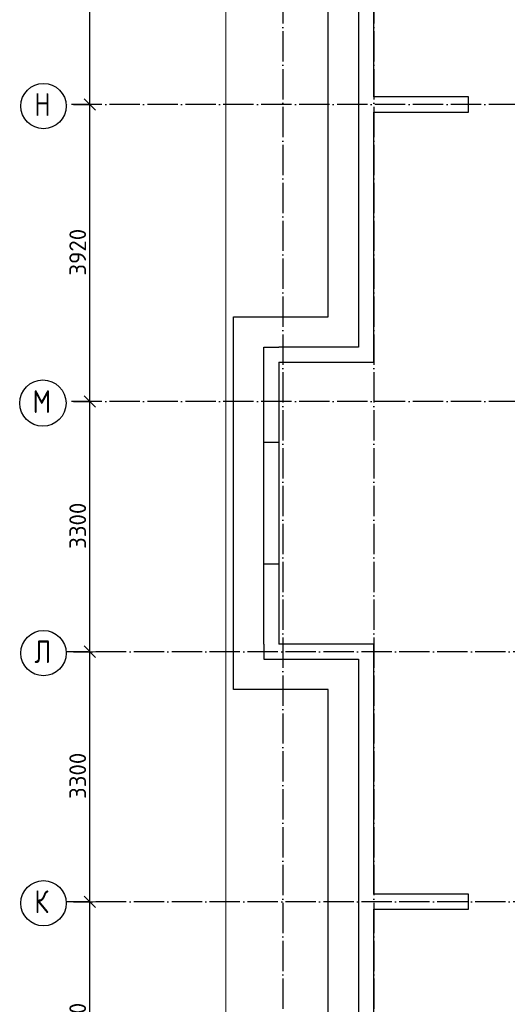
# Model space of a CAD drawing. Header units: millimetres. Extents: x -3483 to 105345, y -283423 to 72284.
# Tile 50 of 155: x 36532 to 42962, y -46254 to -33260. Entities that reach past the tile are written whole.
import ezdxf

# ---------------------------------------------------------------- set-up
doc = ezdxf.new("R2010")
doc.units = ezdxf.units.MM
doc.header["$PDMODE"] = 65
for name, pattern in [('______11', [500, 400, -50, 0, -50]), ('______2', [270, 200, -70]), ('______5', [1100, 800, -100, 100, -100])]:
    doc.linetypes.add(name, pattern=pattern)
for name, color, linetype, lineweight in [('Standard', 7, 'Continuous', 25), ('Размерная линия_ общее', 7, 'Continuous', 13), ('Стена_ общее', 7, 'Continuous', 35), ('Фундамент_ общее', 7, 'Continuous', 35)]:
    doc.layers.add(name, color=color, linetype=linetype, lineweight=lineweight)
doc.layers.add('Осевая линия_ общее', color=7, linetype='______5', lineweight=13, true_color=0xa0a0a0)
doc.styles.add('ISOCPEUR', font='ISOCPEUR')
doc.dimstyles.new('DIMSTYLE_4', dxfattribs={"dimtxt": 220, "dimasz": 250, "dimexe": 0, "dimexo": 0, "dimgap": 110, "dimtad": 2, "dimdec": 0, "dimrnd": 5, "dimzin": 12, "dimdsep": 46, "dimtxsty": 'ISOCPEUR', "dimblk1": 'ALL_ML_STRICH', "dimblk2": 'ALL_ML_STRICH', "dimsah": 1, "dimcen": 0, "dimclrd": 7, "dimclre": 256, "dimclrt": 7, "dimadec": 0, "dimazin": 0, "dimtfac": 1, "dimtdec": 0, "dimtix": 1, "dimtmove": 2, "dimatfit": 3, "dimfxl": 0, "dimtzin": 0, "dimlwd": 0, "dimlwe": -3, "dimarcsym": 0})

# ---------------------------------------------------------------- blocks, each defined once
blk = doc.blocks.new('ALL_ML_STRICH')
at = {"color": 0, "linetype": 'ByBlock', "lineweight": -2}
for p, q in [((-1, 0), (0.5, 0)), ((-0.3, -0.3), (0.3, 0.3)), ((0, -0.5), (0, 0.5))]:
    blk.add_line(p, q, dxfattribs=at)
blk = doc.blocks.new('*D71')
at = {"layer": 'DEFPOINTS', "color": 7, "linetype": 'Continuous', "lineweight": 13, "transparency": 33554687}
for p in [(37142, -44900), (37142, -48200), (37457, -48200)]:
    blk.add_point(p, dxfattribs=at)
at = {"layer": 'Размерная линия_ общее', "color": 253, "linetype": 'Continuous', "lineweight": -2, "true_color": 0xa0a0a0, "transparency": 33554687}
for p, q in [((37242, -44900), (37457, -44900)), ((37242, -48200), (37457, -48200))]:
    blk.add_line(p, q, dxfattribs=at)
at = {"layer": 'Размерная линия_ общее', "color": 7, "linetype": 'Continuous', "lineweight": -2, "transparency": 33554687}
blk.add_line((37457, -48200), (37457, -44900), dxfattribs=at)
at = {"layer": 'Размерная линия_ общее', "color": 7, "linetype": 'Continuous', "lineweight": 13, "transparency": 33554687, "xscale": 250, "yscale": 250, "zscale": 250}
for p, rotation in [((37457, -44900), 90), ((37457, -48200), 270)]:
    blk.add_blockref('ALL_ML_STRICH', p, dxfattribs=dict(at, rotation=rotation))
at = {"layer": 'Размерная линия_ общее', "color": 7, "linetype": 'Continuous', "lineweight": 13, "transparency": 33554687, "insert": (37297, -46539), "char_height": 220, "width": 880, "attachment_point": 5, "rotation": 90, "style": 'ISOCPEUR'}
blk.add_mtext('\\A1;{3300}', dxfattribs=at)
blk = doc.blocks.new('*D72')
at = {"layer": 'DEFPOINTS', "color": 7, "linetype": 'Continuous', "lineweight": 13, "transparency": 33554687}
for p in [(37142, -41600), (37142, -44900), (37457, -44900)]:
    blk.add_point(p, dxfattribs=at)
at = {"layer": 'Размерная линия_ общее', "color": 253, "linetype": 'Continuous', "lineweight": -2, "true_color": 0xa0a0a0, "transparency": 33554687}
for p, q in [((37242, -41600), (37457, -41600)), ((37242, -44900), (37457, -44900))]:
    blk.add_line(p, q, dxfattribs=at)
at = {"layer": 'Размерная линия_ общее', "color": 7, "linetype": 'Continuous', "lineweight": -2, "transparency": 33554687}
blk.add_line((37457, -44900), (37457, -41600), dxfattribs=at)
at = {"layer": 'Размерная линия_ общее', "color": 7, "linetype": 'Continuous', "lineweight": 13, "transparency": 33554687, "xscale": 250, "yscale": 250, "zscale": 250}
for p, rotation in [((37457, -41600), 90), ((37457, -44900), 270)]:
    blk.add_blockref('ALL_ML_STRICH', p, dxfattribs=dict(at, rotation=rotation))
at = {"layer": 'Размерная линия_ общее', "color": 7, "linetype": 'Continuous', "lineweight": 13, "transparency": 33554687, "insert": (37297, -43239), "char_height": 220, "width": 880, "attachment_point": 5, "rotation": 90, "style": 'ISOCPEUR'}
blk.add_mtext('\\A1;{3300}', dxfattribs=at)
blk = doc.blocks.new('*D73')
at = {"layer": 'DEFPOINTS', "color": 7, "linetype": 'Continuous', "lineweight": 13, "transparency": 33554687}
for p in [(37142, -38300), (37142, -41600), (37457, -41600)]:
    blk.add_point(p, dxfattribs=at)
at = {"layer": 'Размерная линия_ общее', "color": 253, "linetype": 'Continuous', "lineweight": -2, "true_color": 0xa0a0a0, "transparency": 33554687}
for p, q in [((37242, -38300), (37457, -38300)), ((37242, -41600), (37457, -41600))]:
    blk.add_line(p, q, dxfattribs=at)
at = {"layer": 'Размерная линия_ общее', "color": 7, "linetype": 'Continuous', "lineweight": -2, "transparency": 33554687}
blk.add_line((37457, -41600), (37457, -38300), dxfattribs=at)
at = {"layer": 'Размерная линия_ общее', "color": 7, "linetype": 'Continuous', "lineweight": 13, "transparency": 33554687, "xscale": 250, "yscale": 250, "zscale": 250}
for p, rotation in [((37457, -38300), 90), ((37457, -41600), 270)]:
    blk.add_blockref('ALL_ML_STRICH', p, dxfattribs=dict(at, rotation=rotation))
at = {"layer": 'Размерная линия_ общее', "color": 7, "linetype": 'Continuous', "lineweight": 13, "transparency": 33554687, "insert": (37297, -39939), "char_height": 220, "width": 880, "attachment_point": 5, "rotation": 90, "style": 'ISOCPEUR'}
blk.add_mtext('\\A1;{3300}', dxfattribs=at)
blk = doc.blocks.new('*D74')
at = {"layer": 'DEFPOINTS', "color": 7, "linetype": 'Continuous', "lineweight": 13, "transparency": 33554687}
for p in [(37142, -34380), (37142, -38300), (37457, -38300)]:
    blk.add_point(p, dxfattribs=at)
at = {"layer": 'Размерная линия_ общее', "color": 253, "linetype": 'Continuous', "lineweight": -2, "true_color": 0xa0a0a0, "transparency": 33554687}
for p, q in [((37242, -34380), (37457, -34380)), ((37242, -38300), (37457, -38300))]:
    blk.add_line(p, q, dxfattribs=at)
at = {"layer": 'Размерная линия_ общее', "color": 7, "linetype": 'Continuous', "lineweight": -2, "transparency": 33554687}
blk.add_line((37457, -38300), (37457, -34380), dxfattribs=at)
at = {"layer": 'Размерная линия_ общее', "color": 7, "linetype": 'Continuous', "lineweight": 13, "transparency": 33554687, "xscale": 250, "yscale": 250, "zscale": 250}
for p, rotation in [((37457, -34380), 90), ((37457, -38300), 270)]:
    blk.add_blockref('ALL_ML_STRICH', p, dxfattribs=dict(at, rotation=rotation))
at = {"layer": 'Размерная линия_ общее', "color": 7, "linetype": 'Continuous', "lineweight": 13, "transparency": 33554687, "insert": (37297, -36329), "char_height": 220, "width": 880, "attachment_point": 5, "rotation": 90, "style": 'ISOCPEUR'}
blk.add_mtext('\\A1;{3920}', dxfattribs=at)
blk = doc.blocks.new('*D75')
at = {"layer": 'DEFPOINTS', "color": 7, "linetype": 'Continuous', "lineweight": 13, "transparency": 33554687}
for p in [(37142, -30460), (37142, -34380), (37457, -34380)]:
    blk.add_point(p, dxfattribs=at)
at = {"layer": 'Размерная линия_ общее', "color": 253, "linetype": 'Continuous', "lineweight": -2, "true_color": 0xa0a0a0, "transparency": 33554687}
for p, q in [((37242, -30460), (37457, -30460)), ((37242, -34380), (37457, -34380))]:
    blk.add_line(p, q, dxfattribs=at)
at = {"layer": 'Размерная линия_ общее', "color": 7, "linetype": 'Continuous', "lineweight": -2, "transparency": 33554687}
blk.add_line((37457, -34380), (37457, -30460), dxfattribs=at)
at = {"layer": 'Размерная линия_ общее', "color": 7, "linetype": 'Continuous', "lineweight": 13, "transparency": 33554687, "xscale": 250, "yscale": 250, "zscale": 250}
for p, rotation in [((37457, -30460), 90), ((37457, -34380), 270)]:
    blk.add_blockref('ALL_ML_STRICH', p, dxfattribs=dict(at, rotation=rotation))
at = {"layer": 'Размерная линия_ общее', "color": 7, "linetype": 'Continuous', "lineweight": 13, "transparency": 33554687, "insert": (37297, -32409), "char_height": 220, "width": 880, "attachment_point": 5, "rotation": 90, "style": 'ISOCPEUR'}
blk.add_mtext('\\A1;{3920}', dxfattribs=at)
blk = doc.blocks.new('СЛОЖНЫЙ_ОБЪЕКТ_3')
at = {"layer": 'Стена_ общее', "color": 9, "linetype": 'Continuous', "lineweight": -3, "true_color": 0xc7c7c7, "transparency": 33554687}
for p, q in [((41200, -34280), (41200, -30980)), ((41000, -31180), (41000, -37580)), ((42450, -34280), (41200, -34280)), ((42450, -34480), (42450, -34280)), ((41200, -34480), (42450, -34480)), ((41200, -37580), (41200, -34480)), ((39750, -41500), (39750, -37580)), ((39750, -37580), (39950, -37580)), ((41000, -37580), (39950, -37580)), ((41200, -37780), (41200, -37580)), ((39950, -37780), (39950, -41500)), ((39950, -37780), (41200, -37780)), ((39750, -41500), (39750, -41700)), ((41000, -41500), (39950, -41500)), ((41200, -41500), (41000, -41500)), ((41200, -44800), (41200, -41500)), ((39750, -41700), (41000, -41700)), ((41000, -41700), (41000, -48100)), ((42450, -44800), (41200, -44800)), ((42450, -45000), (42450, -44800)), ((41200, -45000), (42450, -45000)), ((41200, -48100), (41200, -45000))]:
    blk.add_line(p, q, dxfattribs=at)
at = {"layer": 'Стена_ общее', "color": 9, "linetype": '______2', "lineweight": -3, "true_color": 0xc7c7c7, "transparency": 33554687}
for p, q in [((39950, -38840), (39750, -38840)), ((39750, -40440), (39950, -40440))]:
    blk.add_line(p, q, dxfattribs=at)

msp = doc.modelspace()

# ---------------------------------------------------------------- linework, layer by layer
at = {"layer": 'Standard', "color": 7, "linetype": 'Continuous', "lineweight": 13, "transparency": 33554687}
msp.add_lwpolyline([(39250, -70750), (65250, -70750), (65250, -23310), (39250, -23310), (39250, -70750)], dxfattribs=at)
at = {"layer": 'Осевая линия_ общее', "color": 253, "linetype": '______11', "lineweight": -3, "true_color": 0xa0a0a0, "transparency": 33554687}
for p, q in [((40000, -23410), (40000, -72827.9)), ((41200, -23410), (41200, -72827.9)), ((56620, -34380), (37142.2, -34380)), ((56620, -38300), (37142.2, -38300)), ((54940, -41600), (37142.2, -41600)), ((54940, -44900), (37142.2, -44900))]:
    msp.add_line(p, q, dxfattribs=at)
at = {"layer": 'Осевая линия_ общее', "color": 7, "linetype": 'Continuous', "lineweight": -3, "transparency": 33554687}
for centre, radius in [((36846, -34399.5), 298.8), ((36838, -38319.5), 305.8), ((36846, -41619.5), 298.8), ((36846, -44919.5), 298.8)]:
    msp.add_circle(centre, radius, dxfattribs=at)
at = {"layer": 'Фундамент_ общее', "color": 7, "lineweight": 25, "transparency": 33554687}
for p, q in [((40600, -37180), (40600, -31580)), ((39350, -42100), (39350, -37180)), ((39350, -37180), (40600, -37180)), ((40600, -42100), (39350, -42100)), ((40600, -47700), (40600, -42100))]:
    msp.add_line(p, q, dxfattribs=at)
at = {"layer": 'Фундамент_ общее', "color": 7, "linetype": 'Continuous', "lineweight": 25, "transparency": 33554687}
for p, q in [((40600, -37180), (40600, -31580)), ((39350, -42100), (39350, -37180)), ((39350, -37180), (40600, -37180)), ((40600, -42100), (39350, -42100)), ((40600, -47700), (40600, -42100))]:
    msp.add_line(p, q, dxfattribs=at)

# ---------------------------------------------------------------- block references
at = {"layer": 'Стена_ общее', "color": 9, "linetype": 'Continuous', "lineweight": -3, "true_color": 0xc7c7c7, "transparency": 33554687}
msp.add_blockref('СЛОЖНЫЙ_ОБЪЕКТ_3', (0, 0), dxfattribs=at)

# ---------------------------------------------------------------- texts
at = {"layer": 'Осевая линия_ общее', "color": 7, "linetype": 'Continuous', "lineweight": -3, "transparency": 33554687, "char_height": 300, "attachment_point": 7, "style": 'ISOCPEUR'}
for s, insert, width in [('\\W0.80;Н', (36726, -34530), 359.833), ('\\W0.82;М', (36703, -38450), 392.646), ('\\W0.80;Л', (36726, -41750), 359.833), ('\\W0.80;К', (36726, -45050), 359.833)]:
    msp.add_mtext(s, dxfattribs=dict(at, insert=insert, width=width))

# ---------------------------------------------------------------- dimensions: what is measured, and where the dimension line sits
at = {"layer": 'Размерная линия_ общее', "color": 7, "linetype": 'Continuous', "lineweight": 13, "transparency": 33554687}
for base, p1, p2, picture, middle in [((37457.3, -30460), (37242.2, -34380), (37242.2, -30460), '*D75', (37297.3, -32409)), ((37457.3, -34380), (37242.2, -38300), (37242.2, -34380), '*D74', (37297.3, -36329)), ((37457.3, -38300), (37242.2, -41600), (37242.2, -38300), '*D73', (37297.3, -39939)), ((37457.3, -41600), (37242.2, -44900), (37242.2, -41600), '*D72', (37297.3, -43239)), ((37457.3, -44900), (37242.2, -48200), (37242.2, -44900), '*D71', (37297.3, -46539))]:
    dim = msp.add_linear_dim(base=base, p1=p1, p2=p2, angle=90, dimstyle='DIMSTYLE_4', override={"dimpost": '<>', "dimclrd": 7, "dimclre": 253, "dimclrt": 7, "dimlwd": 0, "dimlwe": 65533}, dxfattribs=at)
    dim.commit()
    dim.dimension.update_dxf_attribs({"geometry": picture, "text_midpoint": middle, "dimtype": 160})

doc.saveas('drawing.dxf')
